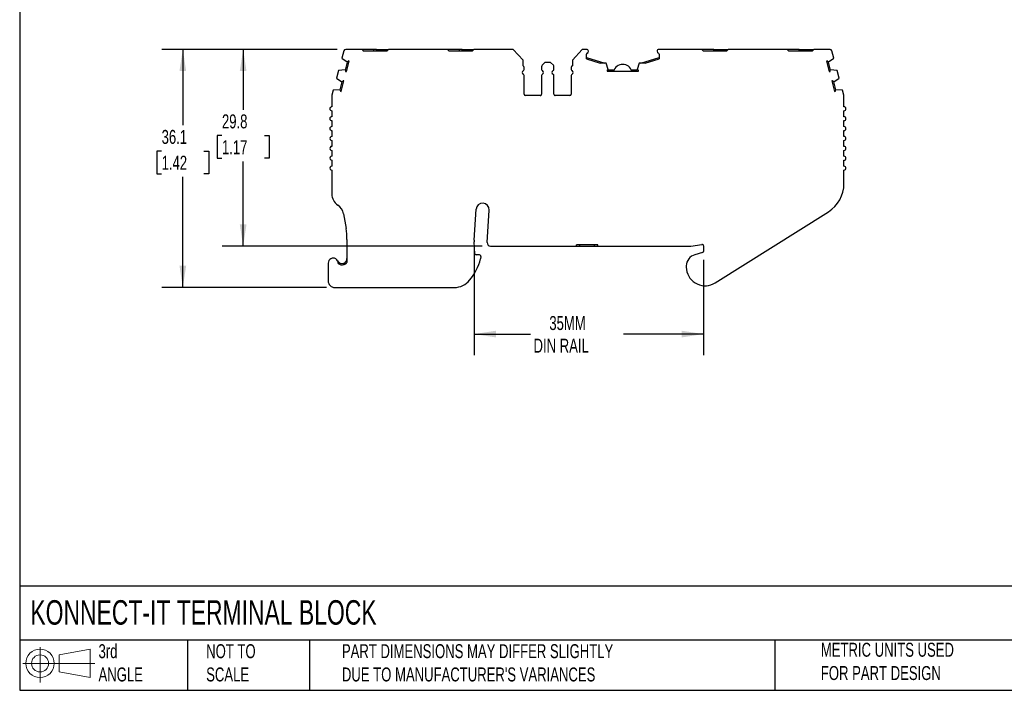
# Model space of a CAD drawing. Header units: millimetres. Extents: x 6 to 273, y 6 to 210.
# Tile 1 of 6: x 6 to 155, y 6 to 108. Entities that reach past the tile are written whole.
import ezdxf

# ---------------------------------------------------------------- set-up
doc = ezdxf.new("R2010")
doc.units = ezdxf.units.MM
doc.linetypes.add('SLD-Solid', pattern=[0])
doc.layers.add('DIMENSIONS', color=140, linetype='SLD-Solid', lineweight=25)
doc.layers.add('TEXT', color=140, linetype='SLD-Solid', lineweight=25)
doc.layers.add('SLD-DEFPOINTS', color=7, linetype='Continuous')
doc.styles.add('SLDTEXTSTYLE0', font='TXT', dxfattribs={"width": 0.7})
doc.dimstyles.new('SLDDIMSTYLE0', dxfattribs={"dimtxt": 2.158008, "dimasz": 3.302, "dimexe": 0, "dimexo": 0.0625, "dimgap": 0.539502, "dimtad": 0, "dimtih": 1, "dimtoh": 1, "dimrnd": 1e-09, "dimzin": 12, "dimdsep": 46, "dimtxsty": 'SLDTEXTSTYLE0', "dimsah": 1, "dimcen": 0.09, "dimadec": 0, "dimazin": 3, "dimtfac": 1, "dimtofl": 0, "dimtmove": 0, "dimatfit": 3, "dimfxl": 0, "dimfrac": 2, "dimtolj": 1, "dimtzin": 12, "dimarcsym": 0})

# ---------------------------------------------------------------- blocks, each defined once
blk = doc.blocks.new('Block11')
at = {"color": 7, "linetype": 'SLD-Solid', "lineweight": 18}
for p, q in [((2.59, 5.31), (2.59, 0)), ((5.48, 4.17), (10.18, 5.03)), ((10.18, 5.03), (10.18, 0.73)), ((5.48, 1.6), (5.48, 4.17)), ((0, 2.88), (10.87, 2.88)), ((5.48, 1.6), (10.18, 0.73))]:
    blk.add_line(p, q, dxfattribs=at)
for radius in [2.15, 1.29]:
    blk.add_circle((2.59, 2.88), radius, dxfattribs=at)
blk = doc.blocks.new('Block12')
at = {"layer": 'SLD-DEFPOINTS'}
blk.add_blockref('Block11', (0, 0), dxfattribs=at)
blk = doc.blocks.new('_D')
at = {"layer": 'DIMENSIONS'}
for p, q in [((54.42, 103.45), (37, 103.45)), ((40.17, 103.45), (40.17, 94.31)), ((36.96, 90.39), (36.24, 90.39)), ((36.24, 90.39), (36.24, 86.96)), ((43.38, 90.39), (44.1, 90.39)), ((44.1, 90.39), (44.1, 86.96)), ((36.24, 86.96), (36.96, 86.96)), ((40.17, 73.64), (40.17, 86.48)), ((44.1, 86.96), (43.38, 86.96)), ((76.35, 73.64), (37, 73.64))]:
    blk.add_line(p, q, dxfattribs=at)
for points in [[(40.17, 103.45), (39.66, 100.15), (40.68, 100.15)], [(40.17, 73.64), (40.68, 76.95), (39.66, 76.95)]]:
    blk.add_solid(points, dxfattribs=at)
at = {"layer": 'DIMENSIONS', "char_height": 2.117, "attachment_point": 1, "style": 'SLDTEXTSTYLE0'}
for s, insert in [('29.8', (36.96, 93.6)), ('1.17', (36.96, 89.69))]:
    blk.add_mtext(s, dxfattribs=dict(at, insert=insert))
blk = doc.blocks.new('_D_1')
at = {"layer": 'DIMENSIONS'}
for p, q in [((54.42, 103.45), (27.86, 103.45)), ((31.04, 103.45), (31.04, 91.95)), ((27.83, 88.04), (27.11, 88.04)), ((27.11, 88.04), (27.11, 84.61)), ((34.24, 88.04), (34.97, 88.04)), ((34.97, 88.04), (34.97, 84.61)), ((27.11, 84.61), (27.83, 84.61)), ((31.04, 67.38), (31.04, 84.13)), ((34.97, 84.61), (34.24, 84.61)), ((52.77, 67.38), (27.86, 67.38))]:
    blk.add_line(p, q, dxfattribs=at)
for points in [[(31.04, 103.45), (30.53, 100.15), (31.55, 100.15)], [(31.04, 67.38), (31.55, 70.68), (30.53, 70.68)]]:
    blk.add_solid(points, dxfattribs=at)
at = {"layer": 'DIMENSIONS', "char_height": 2.117, "attachment_point": 1, "style": 'SLDTEXTSTYLE0'}
for s, insert in [('36.1', (27.83, 91.25)), ('1.42', (27.83, 87.34))]:
    blk.add_mtext(s, dxfattribs=dict(at, insert=insert))
blk = doc.blocks.new('_D_2')
at = {"layer": 'DIMENSIONS'}
for p, q in [((75.14, 73.27), (75.14, 57.14)), ((109.84, 71.58), (109.84, 57.14)), ((75.14, 60.32), (83.64, 60.32)), ((109.84, 60.32), (97.73, 60.32))]:
    blk.add_line(p, q, dxfattribs=at)
for points in [[(75.14, 60.32), (78.44, 59.81), (78.44, 60.83)], [(109.84, 60.32), (106.54, 60.83), (106.54, 59.81)]]:
    blk.add_solid(points, dxfattribs=at)
at = {"layer": 'DIMENSIONS', "char_height": 2.117, "attachment_point": 1, "style": 'SLDTEXTSTYLE0'}
for s, insert in [('35MM', (86.51, 63.05)), ('DIN RAIL', (84.12, 59.62))]:
    blk.add_mtext(s, dxfattribs=dict(at, insert=insert))

msp = doc.modelspace()

# ---------------------------------------------------------------- linework, layer by layer
for p, q in [((55.397, 103.23), (55.096, 102.105)), ((58.158, 103.453), (55.687, 103.453)), ((58.158, 103.453), (58.358, 103.253)), ((59.958, 103.453), (58.158, 103.453)), ((58.358, 103.253), (61.958, 103.253)), ((59.958, 103.253), (59.958, 103.453)), ((60.358, 103.453), (59.958, 103.453)), ((60.358, 103.253), (60.358, 103.453)), ((60.358, 103.453), (62.158, 103.453)), ((61.958, 103.253), (62.158, 103.453)), ((71.098, 103.453), (62.158, 103.453)), ((71.098, 103.453), (71.298, 103.253)), ((72.898, 103.453), (71.098, 103.453)), ((71.298, 103.253), (74.898, 103.253)), ((72.898, 103.253), (72.898, 103.453)), ((73.298, 103.453), (72.898, 103.453)), ((73.298, 103.253), (73.298, 103.453)), ((73.298, 103.453), (75.098, 103.453)), ((74.898, 103.253), (75.098, 103.453)), ((81.048, 103.453), (75.098, 103.453)), ((82.549, 101.792), (81.048, 103.453)), ((91.495, 103.453), (89.994, 101.792)), ((92.115, 103.453), (91.495, 103.453)), ((109.589, 103.453), (103.115, 103.453)), ((109.789, 103.253), (109.589, 103.453)), ((109.789, 103.253), (113.389, 103.253)), ((111.389, 103.253), (111.389, 103.453)), ((111.389, 103.453), (111.789, 103.453)), ((111.789, 103.253), (111.789, 103.453)), ((111.789, 103.453), (113.589, 103.453)), ((113.589, 103.453), (113.389, 103.253)), ((122.529, 103.453), (113.589, 103.453)), ((122.729, 103.253), (122.529, 103.453)), ((122.729, 103.253), (126.329, 103.253)), ((124.329, 103.253), (124.329, 103.453)), ((124.329, 103.453), (124.729, 103.453)), ((124.729, 103.253), (124.729, 103.453)), ((124.729, 103.453), (126.529, 103.453)), ((126.529, 103.453), (126.329, 103.253)), ((129, 103.453), (126.529, 103.453)), ((129.591, 102.105), (129.289, 103.23)), ((55.096, 102.105), (55.925, 101.546)), ((55.659, 100.323), (55.983, 101.53)), ((55.801, 100.078), (56.228, 101.671)), ((55.925, 101.546), (55.983, 101.53)), ((56.228, 101.671), (56.109, 101.703)), ((82.549, 100.953), (82.549, 101.792)), ((85.838, 101.453), (85.426, 101.04)), ((86.705, 101.453), (85.838, 101.453)), ((87.117, 101.04), (86.705, 101.453)), ((89.994, 101.792), (89.994, 100.953)), ((92.115, 102.005), (92.115, 102.706)), ((92.115, 102.214), (94.889, 101.364)), ((92.115, 102.005), (94.206, 101.364)), ((95.115, 101.364), (94.206, 101.364)), ((95.439, 100.421), (95.115, 101.364)), ((100.113, 101.364), (99.788, 100.421)), ((101.022, 101.364), (100.113, 101.364)), ((100.339, 101.364), (103.115, 102.214)), ((101.022, 101.364), (103.115, 102.005)), ((103.115, 102.706), (103.115, 102.005)), ((128.578, 101.703), (128.459, 101.671)), ((128.459, 101.671), (128.886, 100.078)), ((128.704, 101.53), (128.762, 101.546)), ((128.704, 101.53), (129.027, 100.323)), ((128.762, 101.546), (129.591, 102.105)), ((54.604, 100.269), (54.293, 99.111)), ((55.601, 100.339), (54.604, 100.269)), ((55.659, 100.323), (55.601, 100.339)), ((55.682, 100.11), (55.801, 100.078)), ((82.705, 100.411), (82.705, 100.69)), ((85.338, 100.828), (85.338, 100.411)), ((87.205, 100.411), (87.205, 100.828)), ((89.838, 100.69), (89.838, 100.411)), ((95.239, 100.284), (95.239, 100.161)), ((95.239, 100.161), (99.988, 100.161)), ((95.439, 100.361), (95.439, 100.421)), ((95.439, 100.361), (96.314, 100.361)), ((98.913, 100.361), (99.788, 100.361)), ((99.788, 100.421), (99.788, 100.361)), ((99.988, 100.161), (99.988, 100.284)), ((128.886, 100.078), (129.005, 100.11)), ((129.086, 100.339), (129.027, 100.323)), ((130.083, 100.269), (129.086, 100.339)), ((130.393, 99.111), (130.083, 100.269)), ((54.293, 99.111), (55.122, 98.552)), ((54.857, 97.329), (55.18, 98.536)), ((54.999, 97.084), (55.425, 98.677)), ((55.122, 98.552), (55.18, 98.536)), ((55.425, 98.677), (55.306, 98.709)), ((82.705, 96.653), (82.705, 99.494)), ((85.338, 99.494), (85.338, 96.653)), ((87.205, 96.653), (87.205, 99.494)), ((89.838, 99.494), (89.838, 96.653)), ((129.38, 98.709), (129.261, 98.677)), ((129.261, 98.677), (129.688, 97.084)), ((129.506, 98.536), (129.564, 98.552)), ((129.506, 98.536), (129.83, 97.329)), ((129.564, 98.552), (130.393, 99.111)), ((53.803, 97.275), (53.596, 96.501)), ((54.799, 97.345), (53.803, 97.275)), ((54.857, 97.329), (54.799, 97.345)), ((54.879, 97.116), (54.999, 97.084)), ((129.688, 97.084), (129.807, 97.116)), ((129.888, 97.345), (129.83, 97.329)), ((130.883, 97.275), (129.888, 97.345)), ((131.091, 96.501), (130.883, 97.275)), ((53.586, 96.424), (53.586, 94.753)), ((85.138, 96.453), (82.905, 96.453)), ((89.638, 96.453), (87.405, 96.453)), ((131.101, 94.753), (131.101, 96.424)), ((53.586, 94.153), (53.586, 93.253)), ((131.101, 93.253), (131.101, 94.153)), ((53.586, 92.653), (53.586, 91.753)), ((131.101, 91.753), (131.101, 92.653)), ((53.586, 91.153), (53.586, 90.253)), ((131.101, 90.253), (131.101, 91.153)), ((53.586, 89.653), (53.586, 88.753)), ((131.101, 88.753), (131.101, 89.653)), ((53.586, 88.153), (53.586, 87.253)), ((131.101, 87.253), (131.101, 88.153)), ((53.586, 86.653), (53.586, 85.753)), ((131.101, 85.753), (131.101, 86.653)), ((53.586, 85.153), (53.586, 81.538)), ((131.101, 83.092), (131.101, 85.153)), ((75.141, 74.537), (75.423, 79.22)), ((77.123, 74.173), (77.42, 79.099)), ((55.365, 78.525), (55.738, 76.319)), ((111.615, 68.082), (128.762, 78.859)), ((55.877, 74.654), (55.877, 71.173)), ((75.254, 72.498), (75.141, 74.291)), ((77.622, 73.643), (90.643, 73.643)), ((90.643, 73.643), (90.643, 73.843)), ((93.843, 73.843), (90.643, 73.843)), ((90.643, 73.643), (91.143, 73.643)), ((91.143, 73.643), (91.143, 73.843)), ((91.143, 73.643), (93.343, 73.643)), ((93.343, 73.643), (93.343, 73.843)), ((93.343, 73.643), (93.843, 73.643)), ((93.843, 73.643), (93.843, 73.843)), ((93.843, 73.643), (107.767, 73.643)), ((107.916, 73.654), (109.614, 73.909)), ((109.843, 73.711), (109.843, 72.846)), ((75.943, 72.311), (75.454, 72.311)), ((76.142, 72.089), (76.1, 71.723)), ((109.695, 72.653), (108.543, 72.345)), ((53.038, 71.081), (53.038, 68.381)), ((55.377, 70.84), (55.377, 71.049)), ((107.243, 70.651), (107.243, 70.351)), ((54.038, 67.381), (72.133, 67.381))]:
    msp.add_line(p, q)
at = {"flags": 128}
for points in [[(111.389, 103.453), (110.989, 103.453), (110.6, 103.453), (110.23, 103.453), (109.889, 103.453), (109.589, 103.453)], [(124.329, 103.453), (123.929, 103.453), (123.54, 103.453), (123.17, 103.453), (122.829, 103.453), (122.529, 103.453)]]:
    msp.add_lwpolyline(points, dxfattribs=at)
for centre, radius, start, end in [((55.687, 103.153), 0.3, 90, 164.99986), ((92.115, 103.153), 0.3, 1.13212, 90), ((92.315, 102.706), 0.2, 113.57818, 180.00006), ((92.115, 103.164), 0.3, 293.57818, 358.86788), ((103.115, 103.153), 0.3, 90.00002, 178.86788), ((103.115, 103.164), 0.3, 181.13212, 246.42195), ((102.915, 102.706), 0.2, 359.9998, 66.42206), ((129, 103.153), 0.3, 15.00016, 90.00002), ((56.441, 101.33), 0.5, 131.64171, 156.38044), ((128.246, 101.33), 0.5, 23.61956, 48.35829), ((56.156, 100.268), 0.5, 173.61956, 198.35829), ((82.705, 99.953), 0.3, 113.57818, 246.42182), ((82.405, 100.69), 0.3, 0.00007, 61.24544), ((82.505, 100.411), 0.2, 293.57818, 0), ((85.638, 100.828), 0.3, 135, 180), ((85.538, 100.411), 0.2, 180.00006, 246.42182), ((85.338, 99.953), 0.3, 293.57818, 66.42182), ((87.205, 99.953), 0.3, 113.57818, 246.42182), ((87.005, 100.411), 0.2, 293.57818, 359.99994), ((86.905, 100.828), 0.3, 360, 45), ((90.138, 100.69), 0.3, 118.75456, 179.99993), ((90.038, 100.411), 0.2, 180, 246.42182), ((89.838, 99.953), 0.3, 293.57818, 66.42182), ((95.514, 99.866), 0.5, 98.61956, 123.35829), ((97.614, 99.715), 1.451, 17.86943, 162.13057), ((99.713, 99.866), 0.5, 56.64171, 81.38044), ((128.53, 100.268), 0.5, 341.64171, 6.38044), ((55.639, 98.336), 0.5, 131.64171, 156.38044), ((82.505, 99.494), 0.2, 0.00011, 66.42182), ((85.538, 99.494), 0.2, 113.57818, 180), ((87.005, 99.494), 0.2, 360, 66.42182), ((90.038, 99.494), 0.2, 113.57818, 179.99989), ((129.048, 98.336), 0.5, 23.61956, 48.35829), ((55.354, 97.274), 0.5, 173.61956, 198.35829), ((129.333, 97.274), 0.5, 341.64171, 6.38044), ((53.886, 96.424), 0.3, 164.99973, 179.99991), ((82.905, 96.653), 0.2, 180, 269.99994), ((85.138, 96.653), 0.2, 270.00002, 0.00003), ((87.405, 96.653), 0.2, 179.99997, 269.99998), ((89.638, 96.653), 0.2, 270.00006, 0), ((130.801, 96.424), 0.3, 0.00047, 15.00053), ((53.586, 94.453), 0.3, 90.06606, 269.93405), ((131.101, 94.453), 0.3, 269.99994, 89.99982), ((53.586, 92.953), 0.3, 90.04424, 269.95588), ((131.101, 92.953), 0.3, 270.00002, 89.99986), ((53.586, 91.453), 0.3, 90.02135, 269.97877), ((131.101, 91.453), 0.3, 269.99994, 89.99994), ((53.586, 89.953), 0.3, 89.95276, 270.04736), ((131.101, 89.953), 0.3, 270, 89.99989), ((53.586, 88.453), 0.3, 89.9871, 270.01302), ((131.101, 88.453), 0.3, 269.99994, 89.99994), ((53.586, 86.953), 0.3, 89.99503, 270.00508), ((131.101, 86.953), 0.3, 269.99994, 89.99994), ((53.586, 85.453), 0.3, 89.99391, 270.0062), ((131.101, 85.453), 0.3, 269.99994, 89.99994), ((126.101, 83.092), 5, 302.15067, 0), ((55.586, 81.538), 2, 179.99998, 236.75666), ((53.393, 78.192), 2, 9.58253, 56.75663), ((76.422, 79.159), 1, 356.54861, 176.54861), ((45.877, 74.654), 10, 359.99996, 9.58252), ((77.137, 74.417), 2, 176.54876, 183.60106), ((77.622, 74.143), 0.5, 176.54861, 270), ((107.767, 74.643), 1, 270.00005, 278.52504), ((109.643, 73.711), 0.2, 0.00028, 98.52493), ((53.788, 71.081), 0.75, 354.8742, 180.00001), ((67.965, 73.815), 8.4, 320.51208, 345.57919), ((75.454, 72.511), 0.2, 183.60077, 270), ((75.943, 72.111), 0.2, 353.60104, 90), ((108.997, 70.651), 1.754, 104.99998, 180.00001), ((109.643, 72.846), 0.2, 285.00039, 0), ((55.127, 71.757), 0.75, 206.78318, 289.47123), ((55.127, 71.757), 0.95, 231.44703, 289.47123), ((108.997, 70.351), 1.754, 180, 187.94871), ((110.093, 70.504), 2.86, 187.94871, 302.15067), ((54.038, 68.381), 1, 179.99999, 270.00001), ((72.133, 70.381), 3, 269.99999, 320.51208)]:
    msp.add_arc(centre, radius, start, end)
for points, knots in [([(55.377, 71.049), (55.396, 71.057), (55.436, 71.072), (55.494, 71.101), (55.55, 71.136), (55.617, 71.186), (55.691, 71.258), (55.762, 71.351), (55.821, 71.463), (55.867, 71.598), (55.874, 71.7), (55.877, 71.757)], [0, 0, 0, 0, 0.0578276, 0.1187963, 0.1831258, 0.2508344, 0.3659768, 0.5008777, 0.6292878, 0.7957388, 1, 1, 1, 1]), ([(55.444, 70.861), (55.537, 70.894), (55.621, 70.94), (55.766, 71.048), (55.826, 71.107), (55.877, 71.173)], [0, 0, 0, 0, 0.25, 0.25, 0.46386387, 0.46386387, 0.46386387, 0.46386387])]:
    msp.add_open_spline(points, degree=3, knots=knots)
at = {"layer": 'TEXT'}
for p, q in [((6.35, 209.55), (6.35, 6.35)), ((273.05, 22.126), (6.35, 22.126)), ((273.05, 13.97), (6.35, 13.97)), ((31.75, 13.97), (31.75, 6.35)), ((50.212, 13.97), (50.212, 6.35)), ((120.646, 13.97), (120.646, 6.35)), ((6.35, 6.35), (273.05, 6.35))]:
    msp.add_line(p, q, dxfattribs=at)

# ---------------------------------------------------------------- block references
at = {"layer": 'SLD-DEFPOINTS'}
msp.add_blockref('Block12', (6.838, 7.554), dxfattribs=at)

# ---------------------------------------------------------------- texts
at = {"layer": 'TEXT', "attachment_point": 1, "style": 'SLDTEXTSTYLE0'}
for s, insert, char_height in [('KONNECT-IT TERMINAL BLOCK', (7.966, 20.006), 3.70417), ('3rd^JANGLE', (18.282, 13.338), 2.1167), ('METRIC UNITS USED ^JFOR PART DESIGN', (127.604, 13.556), 2.11667), ('NOT TO^JSCALE', (34.575, 13.338), 2.11667), ("PART DIMENSIONS MAY DIFFER SLIGHTLY ^JDUE TO MANUFACTURER'S VARIANCES", (55.119, 13.341), 2.11667)]:
    msp.add_mtext(s, dxfattribs=dict(at, insert=insert, char_height=char_height))

# ---------------------------------------------------------------- dimensions: what is measured, and where the dimension line sits
at = {"layer": 'DIMENSIONS'}
for base, p1, angle, picture, middle in [((31.038, 103.453), (54.038, 67.381), 270, '_D_1', (31.038, 88.042)), ((40.171, 103.453), (77.622, 73.643), 90, '_D', (40.171, 90.393))]:
    dim = msp.add_linear_dim(base=base, p1=p1, p2=(55.687, 103.453), angle=angle, dimstyle='SLDDIMSTYLE0', dxfattribs=at)
    dim.commit()
    dim.dimension.update_dxf_attribs({"geometry": picture, "text_midpoint": middle, "dimtype": 160})
dim = msp.add_linear_dim(base=(75.141, 60.319), p1=(109.843, 72.846), p2=(75.141, 74.537), angle=0, text='35MM\\PDIN RAIL', dimstyle='SLDDIMSTYLE0', dxfattribs=at)
dim.commit()
dim.dimension.update_dxf_attribs({"geometry": '_D_2', "text_midpoint": (90.682, 60.319), "dimtype": 160})

doc.saveas('drawing.dxf')
